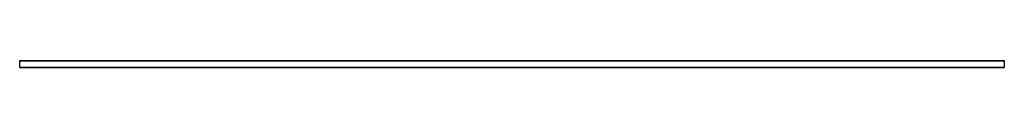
# Model space of a CAD drawing. Header units: millimetres. Extents: x 0 to 2500, y -18 to 0.
import ezdxf

# ---------------------------------------------------------------- set-up
doc = ezdxf.new("R2010")
doc.units = ezdxf.units.MM
doc.header["$LTSCALE"] = 10
doc.linetypes.add('ALLCAD_Strich', pattern=[0.2, 0.15, -0.05])
doc.layers.add('BESCH_KONT_sich_schn_ansi_2d', color=40, linetype='Continuous')

msp = doc.modelspace()

# ---------------------------------------------------------------- linework, layer by layer
at = {"layer": 'BESCH_KONT_sich_schn_ansi_2d', "linetype": 'ALLCAD_Strich', "extrusion": (0, 1, -2.22045e-16)}
for p, q in [((0, -17), (0, 0)), ((0, 0), (2500, 0)), ((0, -1), (2500, -1)), ((0, -18), (0, -17)), ((0, -17), (2500, -17)), ((0, -17), (0, -17)), ((0, -17), (0, -17)), ((0, -17), (0, -17)), ((0, -17), (0, -17)), ((0, -17), (0, -17)), ((0, -17), (0, -17)), ((0, -17), (0, -17)), ((0, -17), (0, -17)), ((0, -17), (0, -17)), ((0, -17), (0, -17)), ((0, -17), (0, -17)), ((0, -17), (0, -17)), ((0, -17), (0, -17)), ((0, -17), (0, -17)), ((0, -17), (0, -17)), ((0, -17), (0, -17)), ((0, -17), (0, -17)), ((0, -17), (0, -17)), ((0, -17), (0, -17)), ((0, -17), (0, -17)), ((0, -17), (0, -17)), ((0, -17), (0, -17)), ((0, -17), (0, -17)), ((0, -18), (2500, -18)), ((2500, 0), (2500, -17)), ((2500, -17), (2500, -18))]:
    msp.add_line(p, q, dxfattribs=at)
at = {"layer": 'BESCH_KONT_sich_schn_ansi_2d', "linetype": 'ALLCAD_Strich'}
for radius, start, end in [(0.00217, 90, 180), (0.00217, 180, 270), (0.00271, 270, 360), (0.00271, 0, 90), (0.00271, 90, 180), (0.00271, 180, 270), (0.00271, 270, 360), (0.00271, 0, 90), (0.00271, 90, 180), (0.00271, 180, 270)]:
    msp.add_arc((0, -17), radius, start, end, dxfattribs=at)
at = {"layer": 'BESCH_KONT_sich_schn_ansi_2d', "linetype": 'ALLCAD_Strich', "extrusion": (0, -2.22045e-16, -1)}
for radius, start, end in [(0.00093, 270, 0), (0.00093, 0, 90), (0.00116, 0, 90), (0.00116, 270, 0), (0.00116, 90, 180), (0.00116, 180, 270), (0.00116, 0, 90), (0.00116, 270, 0), (0.00116, 90, 180), (0.00116, 180, 270)]:
    msp.add_arc((0, -17), radius, start, end, dxfattribs=at)

doc.saveas('drawing.dxf')
